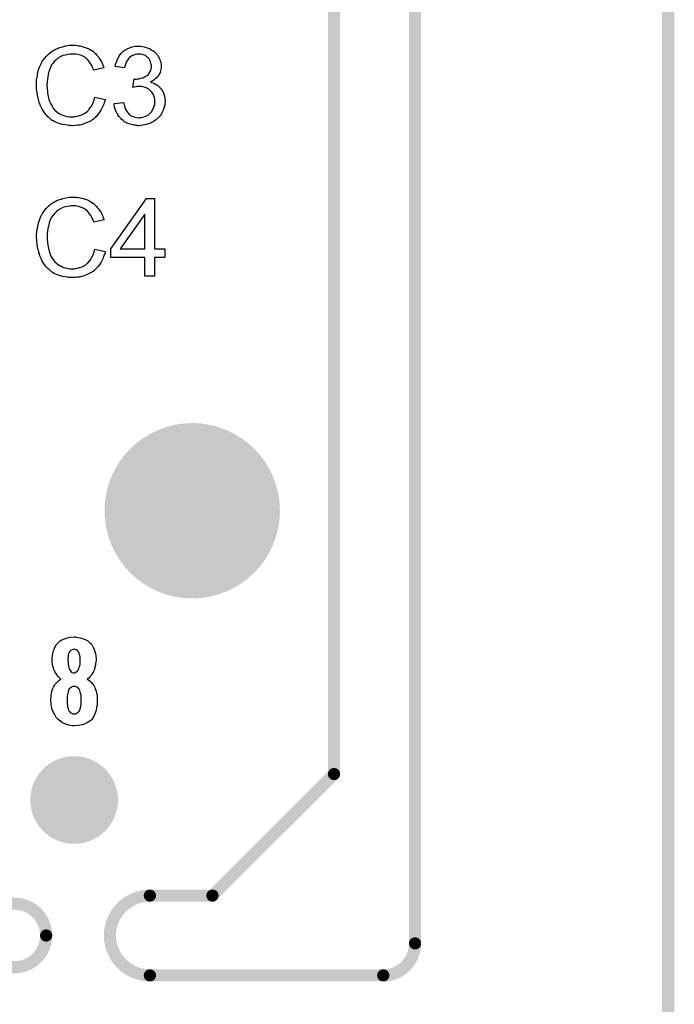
# Model space of a CAD drawing. Extents: x -0.07 to 0.95, y -0.15 to 2.1.
# Tile 14 of 16: x 0.63 to 0.95, y 0.95 to 1.43. Entities that reach past the tile are written whole.
import ezdxf

# ---------------------------------------------------------------- set-up
doc = ezdxf.new("R2010")
doc.units = 0
doc.layers.get('0').update_dxf_attribs({"linetype": 'CONTINUOUS'})
for name, color, linetype in [('gko', 6, 'CONTINUOUS'), ('gto', 2, 'CONTINUOUS'), ('gts', 1, 'CONTINUOUS')]:
    doc.layers.add(name, color=color, linetype=linetype)

# ---------------------------------------------------------------- blocks, each defined once
blk = doc.blocks.new('D12')
at = {"const_width": 0.003}
blk.add_lwpolyline([(-0.0015, 0, 1), (0.0015, 0, 1)], format="xyb", close=True, dxfattribs=at)
blk = doc.blocks.new('D46')
at = {"const_width": 0.02165}
blk.add_lwpolyline([(-0.010825, 0, 1), (0.010825, 0, 1)], format="xyb", close=True, dxfattribs=at)
blk = doc.blocks.new('D48')
at = {"const_width": 0.0433}
blk.add_lwpolyline([(-0.02165, 0, 1), (0.02165, 0, 1)], format="xyb", close=True, dxfattribs=at)

msp = doc.modelspace()

# ---------------------------------------------------------------- linework, layer by layer
at = {"layer": 'gko', "color": 6, "const_width": 0.006}
for points in [[(0.825, 0.9764), (0.825, 2.1)], [(0.785, 1.06), (0.785, 2.07)], [(0.95, -0.05), (0.95, 2.01)], [(0.725, 1), (0.785, 1.06)], [(0.6941, 1), (0.6941, 1)], [(0.6941, 1), (0.6941, 1)], [(0.6941, 1), (0.725, 1)], [(0.6429, 0.9803), (0.6429, 0.9803)], [(0.6429, 0.9803), (0.6429, 0.9803)], [(0.6941, 0.9606), (0.8093, 0.9606)], [(0.8093, 0.9606), (0.8093, 0.9606)], [(0.8093, 0.9606), (0.8093, 0.9606)]]:
    msp.add_lwpolyline(points, dxfattribs=at)
for points in [[(0.6941, 1, 1), (0.6941, 0.9606)], [(0.6429, 0.9803, 1), (0.6115, 0.9803)], [(0.6115, 0.9803, 1), (0.6429, 0.9803)], [(0.8093, 0.9606, 0.416066), (0.825, 0.9764)]]:
    msp.add_lwpolyline(points, format="xyb", dxfattribs=at)
at = {"layer": 'gto', "color": 2}
for points in [[(0.6571, 1.4198), (0.6576, 1.4198), (0.6582, 1.4197), (0.6588, 1.4196), (0.6596, 1.4195), (0.6611, 1.4191), (0.6627, 1.4186), (0.6636, 1.4183), (0.6643, 1.4179), (0.6651, 1.4174), (0.6659, 1.4169), (0.6659, 1.4169), (0.6661, 1.4168), (0.6663, 1.4167), (0.6666, 1.4164), (0.6668, 1.4161), (0.6672, 1.4157), (0.6676, 1.4153), (0.6681, 1.4148), (0.6685, 1.4143), (0.6689, 1.4136), (0.6694, 1.4129), (0.6699, 1.4122), (0.6703, 1.4114), (0.6707, 1.4105), (0.671, 1.4097), (0.6714, 1.4087), (0.6664, 1.4075), (0.6664, 1.4075), (0.6663, 1.4077), (0.6662, 1.4079), (0.6661, 1.4082), (0.666, 1.4085), (0.6658, 1.4089), (0.6654, 1.4098), (0.6648, 1.4108), (0.6642, 1.4118), (0.6633, 1.4128), (0.6624, 1.4136), (0.6623, 1.4137), (0.662, 1.4139), (0.6614, 1.4142), (0.6607, 1.4146), (0.6598, 1.4149), (0.6587, 1.4153), (0.6575, 1.4155), (0.6561, 1.4155), (0.6556, 1.4155), (0.6553, 1.4155), (0.655, 1.4155), (0.6545, 1.4154), (0.6535, 1.4153), (0.6523, 1.415), (0.6511, 1.4147), (0.6498, 1.4141), (0.6486, 1.4134), (0.6486, 1.4134), (0.6485, 1.4133), (0.6481, 1.413), (0.6476, 1.4125), (0.647, 1.4119), (0.6463, 1.411), (0.6456, 1.4101), (0.645, 1.4089), (0.6445, 1.4077), (0.6445, 1.4076), (0.6444, 1.4075), (0.6444, 1.4073), (0.6443, 1.407), (0.6442, 1.4067), (0.6441, 1.4063), (0.6439, 1.4054), (0.6437, 1.4043), (0.6435, 1.4031), (0.6434, 1.4017), (0.6433, 1.4003), (0.6433, 1.4002), (0.6433, 1.4001), (0.6433, 1.3998), (0.6433, 1.3994), (0.6434, 1.3991), (0.6434, 1.3986), (0.6434, 1.398), (0.6435, 1.3974), (0.6436, 1.3961), (0.6439, 1.3946), (0.6442, 1.3932), (0.6447, 1.3917), (0.6447, 1.3917), (0.6447, 1.3916), (0.6449, 1.3914), (0.645, 1.3911), (0.6453, 1.3905), (0.6458, 1.3897), (0.6464, 1.3888), (0.6472, 1.3878), (0.6481, 1.387), (0.6491, 1.3862), (0.6492, 1.3862), (0.6493, 1.3862), (0.6495, 1.3861), (0.6497, 1.386), (0.65, 1.3858), (0.6503, 1.3857), (0.6511, 1.3853), (0.6521, 1.385), (0.6532, 1.3847), (0.6544, 1.3845), (0.6557, 1.3845), (0.6561, 1.3845), (0.6564, 1.3845), (0.6568, 1.3845), (0.6572, 1.3846), (0.6582, 1.3848), (0.6593, 1.3851), (0.6605, 1.3855), (0.6617, 1.3861), (0.6623, 1.3865), (0.6629, 1.3869), (0.6629, 1.387), (0.663, 1.387), (0.6632, 1.3872), (0.6634, 1.3873), (0.6636, 1.3876), (0.6639, 1.388), (0.6642, 1.3883), (0.6645, 1.3887), (0.6648, 1.3892), (0.6652, 1.3898), (0.6656, 1.3903), (0.6659, 1.391), (0.6662, 1.3917), (0.6664, 1.3925), (0.6667, 1.3933), (0.6669, 1.3942), (0.672, 1.393), (0.672, 1.3929), (0.672, 1.3927), (0.6719, 1.3923), (0.6717, 1.3919), (0.6715, 1.3914), (0.6713, 1.3908), (0.671, 1.3901), (0.6707, 1.3894), (0.6699, 1.3878), (0.6689, 1.3863), (0.6683, 1.3855), (0.6677, 1.3847), (0.6671, 1.3841), (0.6663, 1.3834), (0.6662, 1.3834), (0.6661, 1.3832), (0.6658, 1.3831), (0.6656, 1.3829), (0.6651, 1.3826), (0.6647, 1.3824), (0.6641, 1.3821), (0.6634, 1.3818), (0.6627, 1.3815), (0.6619, 1.3812), (0.6611, 1.3809), (0.6602, 1.3806), (0.6593, 1.3804), (0.6583, 1.3803), (0.6572, 1.3802), (0.6561, 1.3801), (0.6555, 1.3801), (0.6551, 1.3802), (0.6546, 1.3802), (0.654, 1.3802), (0.6533, 1.3804), (0.6525, 1.3805), (0.6509, 1.3807), (0.6492, 1.3812), (0.6476, 1.3818), (0.6468, 1.3822), (0.646, 1.3826), (0.646, 1.3827), (0.6459, 1.3827), (0.6456, 1.3829), (0.6454, 1.3831), (0.6451, 1.3834), (0.6447, 1.3837), (0.6442, 1.3841), (0.6438, 1.3845), (0.6434, 1.385), (0.6429, 1.3855), (0.6419, 1.3868), (0.6409, 1.3883), (0.6401, 1.39), (0.6401, 1.39), (0.64, 1.3902), (0.6399, 1.3905), (0.6397, 1.3908), (0.6396, 1.3912), (0.6395, 1.3918), (0.6392, 1.3924), (0.6391, 1.3931), (0.6389, 1.3938), (0.6387, 1.3946), (0.6384, 1.3963), (0.6382, 1.3983), (0.6381, 1.4003), (0.6381, 1.4003), (0.6381, 1.4006), (0.6381, 1.4009), (0.6381, 1.4013), (0.6381, 1.4018), (0.6382, 1.4024), (0.6382, 1.4031), (0.6384, 1.4038), (0.6386, 1.4054), (0.639, 1.4072), (0.6396, 1.409), (0.6404, 1.4107), (0.6404, 1.4108), (0.6405, 1.4109), (0.6406, 1.4112), (0.6408, 1.4114), (0.641, 1.4118), (0.6413, 1.4123), (0.642, 1.4133), (0.643, 1.4144), (0.6441, 1.4155), (0.6454, 1.4166), (0.6468, 1.4175), (0.6469, 1.4176), (0.6471, 1.4176), (0.6473, 1.4178), (0.6476, 1.4179), (0.648, 1.4181), (0.6485, 1.4183), (0.649, 1.4185), (0.6496, 1.4187), (0.6503, 1.4189), (0.651, 1.4191), (0.6526, 1.4195), (0.6543, 1.4198), (0.6562, 1.4199), (0.6567, 1.4199), (0.6571, 1.4198)], [(0.6896, 1.4193), (0.6903, 1.4192), (0.6912, 1.419), (0.6922, 1.4188), (0.6932, 1.4184), (0.6942, 1.418), (0.6942, 1.418), (0.6943, 1.4179), (0.6946, 1.4178), (0.6951, 1.4174), (0.6957, 1.417), (0.6964, 1.4165), (0.697, 1.4159), (0.6977, 1.4152), (0.6982, 1.4143), (0.6983, 1.4142), (0.6985, 1.4139), (0.6987, 1.4134), (0.699, 1.4128), (0.6992, 1.4121), (0.6995, 1.4113), (0.6996, 1.4103), (0.6997, 1.4094), (0.6997, 1.4093), (0.6997, 1.4089), (0.6996, 1.4085), (0.6995, 1.4079), (0.6994, 1.4072), (0.6991, 1.4064), (0.6987, 1.4056), (0.6983, 1.4048), (0.6982, 1.4047), (0.6981, 1.4045), (0.6977, 1.4041), (0.6973, 1.4037), (0.6967, 1.4032), (0.6961, 1.4026), (0.6953, 1.4021), (0.6944, 1.4016), (0.6944, 1.4016), (0.6945, 1.4016), (0.6947, 1.4015), (0.6949, 1.4014), (0.6955, 1.4012), (0.6963, 1.4009), (0.6972, 1.4004), (0.6981, 1.3999), (0.6989, 1.3992), (0.6997, 1.3983), (0.6997, 1.3982), (0.7, 1.3979), (0.7003, 1.3973), (0.7006, 1.3966), (0.701, 1.3957), (0.7013, 1.3947), (0.7015, 1.3935), (0.7016, 1.3921), (0.7016, 1.3921), (0.7016, 1.3919), (0.7016, 1.3916), (0.7015, 1.3913), (0.7015, 1.3908), (0.7014, 1.3903), (0.7012, 1.3898), (0.7011, 1.3892), (0.7007, 1.3878), (0.7004, 1.3871), (0.7, 1.3865), (0.6996, 1.3857), (0.6991, 1.385), (0.6985, 1.3843), (0.6979, 1.3836), (0.6978, 1.3836), (0.6977, 1.3835), (0.6975, 1.3833), (0.6972, 1.3831), (0.6969, 1.3828), (0.6964, 1.3825), (0.6959, 1.3822), (0.6953, 1.3819), (0.6947, 1.3816), (0.694, 1.3812), (0.6932, 1.381), (0.6924, 1.3807), (0.6915, 1.3805), (0.6906, 1.3803), (0.6896, 1.3802), (0.6886, 1.3801), (0.6881, 1.3801), (0.6878, 1.3802), (0.6873, 1.3802), (0.6868, 1.3803), (0.6863, 1.3804), (0.6856, 1.3805), (0.6843, 1.3809), (0.6829, 1.3814), (0.6822, 1.3817), (0.6815, 1.3821), (0.6809, 1.3826), (0.6802, 1.3831), (0.6801, 1.3832), (0.68, 1.3833), (0.6799, 1.3835), (0.6797, 1.3837), (0.6794, 1.384), (0.6792, 1.3843), (0.6788, 1.3847), (0.6785, 1.3852), (0.6782, 1.3858), (0.6778, 1.3863), (0.6772, 1.3877), (0.6767, 1.3892), (0.6765, 1.3901), (0.6764, 1.391), (0.6811, 1.3916), (0.6811, 1.3915), (0.6812, 1.3914), (0.6813, 1.3912), (0.6813, 1.3909), (0.6814, 1.3906), (0.6815, 1.3902), (0.6818, 1.3893), (0.6821, 1.3883), (0.6826, 1.3874), (0.6832, 1.3865), (0.6839, 1.3857), (0.684, 1.3857), (0.6842, 1.3855), (0.6846, 1.3852), (0.6852, 1.3849), (0.6859, 1.3846), (0.6867, 1.3843), (0.6876, 1.3841), (0.6886, 1.384), (0.689, 1.384), (0.6892, 1.3841), (0.6898, 1.3841), (0.6906, 1.3843), (0.6915, 1.3846), (0.6924, 1.385), (0.6934, 1.3855), (0.6942, 1.3863), (0.6944, 1.3864), (0.6946, 1.3867), (0.695, 1.3872), (0.6954, 1.3879), (0.6959, 1.3887), (0.6962, 1.3897), (0.6965, 1.3908), (0.6966, 1.392), (0.6966, 1.3921), (0.6966, 1.3922), (0.6966, 1.3923), (0.6965, 1.3926), (0.6965, 1.3932), (0.6963, 1.3939), (0.6961, 1.3948), (0.6957, 1.3957), (0.6951, 1.3966), (0.6944, 1.3974), (0.6943, 1.3975), (0.694, 1.3977), (0.6936, 1.3981), (0.693, 1.3984), (0.6922, 1.3988), (0.6913, 1.3992), (0.6902, 1.3994), (0.689, 1.3995), (0.6885, 1.3995), (0.6881, 1.3994), (0.6876, 1.3994), (0.6871, 1.3993), (0.6864, 1.3992), (0.6857, 1.399), (0.6863, 1.4032), (0.6865, 1.4032), (0.6868, 1.4031), (0.6875, 1.4031), (0.6881, 1.4032), (0.6888, 1.4033), (0.6896, 1.4035), (0.6906, 1.4038), (0.6915, 1.4042), (0.6924, 1.4047), (0.6925, 1.4047), (0.6925, 1.4047), (0.6928, 1.4049), (0.6932, 1.4053), (0.6936, 1.4058), (0.6941, 1.4065), (0.6945, 1.4074), (0.6947, 1.4083), (0.6949, 1.4089), (0.6949, 1.4095), (0.6949, 1.4095), (0.6949, 1.4096), (0.6949, 1.4099), (0.6947, 1.4104), (0.6946, 1.411), (0.6944, 1.4117), (0.6941, 1.4124), (0.6937, 1.4131), (0.6931, 1.4138), (0.693, 1.4138), (0.6927, 1.414), (0.6924, 1.4143), (0.6919, 1.4147), (0.6912, 1.4149), (0.6904, 1.4152), (0.6895, 1.4154), (0.6885, 1.4155), (0.6881, 1.4155), (0.6876, 1.4154), (0.6869, 1.4153), (0.6862, 1.415), (0.6855, 1.4148), (0.6847, 1.4143), (0.684, 1.4138), (0.6839, 1.4137), (0.6837, 1.4134), (0.6834, 1.413), (0.683, 1.4125), (0.6826, 1.4118), (0.6822, 1.4109), (0.6819, 1.4098), (0.6816, 1.4086), (0.6769, 1.4094), (0.6769, 1.4095), (0.677, 1.4097), (0.677, 1.4099), (0.6771, 1.4102), (0.6772, 1.4106), (0.6774, 1.411), (0.6777, 1.4121), (0.6783, 1.4133), (0.6789, 1.4145), (0.6798, 1.4157), (0.6808, 1.4168), (0.6809, 1.4168), (0.681, 1.4169), (0.6811, 1.417), (0.6814, 1.4171), (0.6816, 1.4174), (0.682, 1.4176), (0.6824, 1.4178), (0.6829, 1.4181), (0.684, 1.4185), (0.6853, 1.419), (0.6868, 1.4193), (0.6876, 1.4194), (0.689, 1.4194), (0.6896, 1.4193)], [(0.6572, 1.3448), (0.6577, 1.3448), (0.6583, 1.3447), (0.6589, 1.3446), (0.6596, 1.3445), (0.6611, 1.3441), (0.6628, 1.3436), (0.6636, 1.3433), (0.6644, 1.3429), (0.6652, 1.3424), (0.666, 1.3419), (0.666, 1.3419), (0.6661, 1.3418), (0.6664, 1.3417), (0.6666, 1.3414), (0.6669, 1.3411), (0.6673, 1.3407), (0.6677, 1.3403), (0.6681, 1.3398), (0.6686, 1.3393), (0.669, 1.3386), (0.6695, 1.3379), (0.67, 1.3372), (0.6704, 1.3364), (0.6708, 1.3355), (0.6711, 1.3347), (0.6715, 1.3337), (0.6665, 1.3325), (0.6665, 1.3325), (0.6664, 1.3327), (0.6663, 1.3329), (0.6662, 1.3332), (0.6661, 1.3335), (0.6659, 1.3339), (0.6655, 1.3348), (0.6649, 1.3358), (0.6642, 1.3368), (0.6634, 1.3378), (0.6625, 1.3386), (0.6624, 1.3387), (0.6621, 1.3389), (0.6615, 1.3392), (0.6608, 1.3396), (0.6599, 1.3399), (0.6588, 1.3403), (0.6575, 1.3405), (0.6561, 1.3405), (0.6557, 1.3405), (0.6554, 1.3405), (0.655, 1.3405), (0.6546, 1.3404), (0.6535, 1.3403), (0.6524, 1.34), (0.6512, 1.3397), (0.6499, 1.3391), (0.6487, 1.3384), (0.6487, 1.3384), (0.6486, 1.3383), (0.6482, 1.338), (0.6477, 1.3375), (0.6471, 1.3369), (0.6464, 1.336), (0.6457, 1.3351), (0.6451, 1.3339), (0.6445, 1.3327), (0.6445, 1.3326), (0.6445, 1.3325), (0.6444, 1.3323), (0.6444, 1.332), (0.6443, 1.3317), (0.6442, 1.3313), (0.644, 1.3304), (0.6438, 1.3293), (0.6435, 1.3281), (0.6434, 1.3267), (0.6434, 1.3253), (0.6434, 1.3252), (0.6434, 1.3251), (0.6434, 1.3248), (0.6434, 1.3244), (0.6434, 1.3241), (0.6434, 1.3236), (0.6435, 1.323), (0.6435, 1.3224), (0.6437, 1.3211), (0.644, 1.3196), (0.6443, 1.3182), (0.6448, 1.3167), (0.6448, 1.3167), (0.6448, 1.3166), (0.6449, 1.3164), (0.645, 1.3161), (0.6454, 1.3155), (0.6459, 1.3147), (0.6465, 1.3138), (0.6473, 1.3128), (0.6482, 1.312), (0.6492, 1.3112), (0.6493, 1.3112), (0.6494, 1.3112), (0.6495, 1.3111), (0.6498, 1.311), (0.65, 1.3108), (0.6504, 1.3107), (0.6512, 1.3103), (0.6521, 1.31), (0.6533, 1.3097), (0.6545, 1.3095), (0.6558, 1.3095), (0.6561, 1.3095), (0.6565, 1.3095), (0.6569, 1.3095), (0.6573, 1.3096), (0.6583, 1.3098), (0.6594, 1.3101), (0.6606, 1.3105), (0.6618, 1.3111), (0.6624, 1.3115), (0.663, 1.3119), (0.663, 1.312), (0.6631, 1.312), (0.6633, 1.3122), (0.6635, 1.3123), (0.6637, 1.3126), (0.664, 1.313), (0.6643, 1.3133), (0.6646, 1.3137), (0.6649, 1.3142), (0.6653, 1.3148), (0.6656, 1.3153), (0.666, 1.316), (0.6662, 1.3167), (0.6665, 1.3175), (0.6668, 1.3183), (0.667, 1.3192), (0.6721, 1.318), (0.6721, 1.3179), (0.6721, 1.3177), (0.672, 1.3173), (0.6718, 1.3169), (0.6716, 1.3164), (0.6714, 1.3158), (0.6711, 1.3151), (0.6708, 1.3144), (0.67, 1.3128), (0.669, 1.3113), (0.6684, 1.3105), (0.6678, 1.3097), (0.6671, 1.3091), (0.6664, 1.3084), (0.6663, 1.3083), (0.6662, 1.3082), (0.6659, 1.3081), (0.6656, 1.3079), (0.6652, 1.3076), (0.6647, 1.3074), (0.6641, 1.3071), (0.6635, 1.3068), (0.6628, 1.3065), (0.662, 1.3062), (0.6612, 1.3059), (0.6603, 1.3056), (0.6594, 1.3054), (0.6584, 1.3053), (0.6573, 1.3052), (0.6562, 1.3051), (0.6556, 1.3051), (0.6551, 1.3052), (0.6546, 1.3052), (0.654, 1.3052), (0.6534, 1.3054), (0.6526, 1.3055), (0.651, 1.3057), (0.6493, 1.3062), (0.6477, 1.3068), (0.6469, 1.3072), (0.6461, 1.3076), (0.646, 1.3077), (0.6459, 1.3077), (0.6457, 1.3079), (0.6455, 1.3081), (0.6452, 1.3083), (0.6448, 1.3087), (0.6443, 1.3091), (0.6439, 1.3095), (0.6434, 1.31), (0.6429, 1.3105), (0.6419, 1.3118), (0.641, 1.3133), (0.6402, 1.315), (0.6402, 1.315), (0.6401, 1.3152), (0.64, 1.3155), (0.6398, 1.3158), (0.6397, 1.3162), (0.6396, 1.3168), (0.6393, 1.3174), (0.6392, 1.3181), (0.639, 1.3188), (0.6388, 1.3196), (0.6385, 1.3213), (0.6383, 1.3233), (0.6382, 1.3253), (0.6382, 1.3253), (0.6382, 1.3256), (0.6382, 1.3259), (0.6382, 1.3263), (0.6382, 1.3268), (0.6383, 1.3274), (0.6383, 1.3281), (0.6384, 1.3288), (0.6387, 1.3304), (0.6391, 1.3322), (0.6397, 1.334), (0.6404, 1.3357), (0.6405, 1.3358), (0.6406, 1.3359), (0.6407, 1.3362), (0.6409, 1.3364), (0.6411, 1.3368), (0.6414, 1.3373), (0.6421, 1.3383), (0.643, 1.3394), (0.6442, 1.3405), (0.6454, 1.3416), (0.6469, 1.3425), (0.647, 1.3426), (0.6472, 1.3426), (0.6474, 1.3428), (0.6477, 1.3429), (0.6481, 1.3431), (0.6485, 1.3433), (0.6491, 1.3435), (0.6497, 1.3437), (0.6504, 1.3439), (0.6511, 1.3441), (0.6526, 1.3445), (0.6544, 1.3448), (0.6563, 1.3449), (0.6568, 1.3449), (0.6572, 1.3448)], [(0.6963, 1.3193), (0.7015, 1.3193), (0.7015, 1.315), (0.6963, 1.315), (0.6963, 1.3058), (0.6916, 1.3058), (0.6916, 1.315), (0.6748, 1.315), (0.6748, 1.3193), (0.6924, 1.3442), (0.6963, 1.3442), (0.6963, 1.3193)], [(0.6916, 1.3365), (0.6795, 1.3193), (0.6916, 1.3193), (0.6916, 1.3365)], [(0.6576, 1.1276), (0.6585, 1.1275), (0.6597, 1.1273), (0.6609, 1.1269), (0.6622, 1.1264), (0.6635, 1.1257), (0.6646, 1.1247), (0.6647, 1.1246), (0.6651, 1.1242), (0.6656, 1.1236), (0.6661, 1.1227), (0.6666, 1.1215), (0.6671, 1.1201), (0.6674, 1.1185), (0.6675, 1.1167), (0.6675, 1.1165), (0.6675, 1.1161), (0.6674, 1.1154), (0.6673, 1.1146), (0.6672, 1.1137), (0.667, 1.1127), (0.6667, 1.1116), (0.6663, 1.1107), (0.6662, 1.1106), (0.6661, 1.1103), (0.6658, 1.1098), (0.6655, 1.1093), (0.6651, 1.1087), (0.6645, 1.108), (0.6639, 1.1074), (0.6631, 1.1068), (0.6632, 1.1068), (0.6636, 1.1066), (0.664, 1.1063), (0.6646, 1.1058), (0.6651, 1.1053), (0.6658, 1.1046), (0.6664, 1.1038), (0.6669, 1.1028), (0.667, 1.1028), (0.6671, 1.1023), (0.6673, 1.1018), (0.6676, 1.101), (0.6677, 1.1), (0.668, 1.0989), (0.6681, 1.0977), (0.6681, 1.0963), (0.6681, 1.0963), (0.6681, 1.0961), (0.6681, 1.0958), (0.6681, 1.0953), (0.6681, 1.0948), (0.668, 1.0943), (0.6678, 1.0929), (0.6675, 1.0914), (0.667, 1.0898), (0.6663, 1.0883), (0.6654, 1.087), (0.6652, 1.0868), (0.6649, 1.0865), (0.6642, 1.086), (0.6633, 1.0854), (0.6621, 1.0848), (0.6606, 1.0843), (0.6588, 1.0839), (0.6567, 1.0838), (0.6562, 1.0838), (0.6557, 1.0838), (0.6549, 1.0839), (0.6541, 1.0842), (0.6531, 1.0844), (0.6521, 1.0848), (0.651, 1.0853), (0.6499, 1.0861), (0.6489, 1.0869), (0.6479, 1.0879), (0.6471, 1.0892), (0.6463, 1.0907), (0.6457, 1.0924), (0.6454, 1.0944), (0.6452, 1.0967), (0.6452, 1.0968), (0.6452, 1.0968), (0.6452, 1.0973), (0.6453, 1.0979), (0.6454, 1.0988), (0.6456, 1.0998), (0.6457, 1.1008), (0.6461, 1.1019), (0.6465, 1.1029), (0.6466, 1.103), (0.6467, 1.1033), (0.647, 1.1038), (0.6474, 1.1044), (0.648, 1.1051), (0.6486, 1.1057), (0.6493, 1.1063), (0.6502, 1.1068), (0.6502, 1.1069), (0.6499, 1.1071), (0.6496, 1.1074), (0.6492, 1.1078), (0.6487, 1.1084), (0.6481, 1.1091), (0.6476, 1.1098), (0.6471, 1.1107), (0.647, 1.1108), (0.6469, 1.1111), (0.6467, 1.1116), (0.6465, 1.1123), (0.6462, 1.1132), (0.646, 1.1142), (0.6459, 1.1153), (0.6458, 1.1165), (0.6458, 1.1166), (0.6458, 1.1168), (0.6458, 1.117), (0.6459, 1.1174), (0.646, 1.1183), (0.6462, 1.1195), (0.6465, 1.1208), (0.647, 1.1222), (0.6477, 1.1236), (0.6487, 1.1247), (0.6488, 1.1249), (0.6492, 1.1252), (0.6498, 1.1257), (0.6507, 1.1262), (0.6519, 1.1267), (0.6532, 1.1272), (0.6549, 1.1276), (0.6567, 1.1277), (0.6572, 1.1277), (0.6576, 1.1276)], [(0.6567, 1.1216), (0.6565, 1.1216), (0.6562, 1.1215), (0.6558, 1.1214), (0.6555, 1.1212), (0.6551, 1.121), (0.6547, 1.1207), (0.6543, 1.1202), (0.6543, 1.1201), (0.6542, 1.1199), (0.6541, 1.1196), (0.654, 1.1193), (0.6538, 1.1187), (0.6537, 1.1181), (0.6536, 1.1173), (0.6536, 1.1165), (0.6536, 1.1164), (0.6536, 1.1163), (0.6536, 1.1159), (0.6537, 1.1155), (0.6537, 1.1144), (0.654, 1.1133), (0.6543, 1.112), (0.6549, 1.1109), (0.6552, 1.1105), (0.6557, 1.1102), (0.6562, 1.11), (0.6567, 1.1099), (0.6569, 1.1099), (0.6572, 1.11), (0.6576, 1.1103), (0.6582, 1.1108), (0.6585, 1.1111), (0.6588, 1.1115), (0.6591, 1.1121), (0.6592, 1.1127), (0.6595, 1.1134), (0.6596, 1.1143), (0.6597, 1.1153), (0.6597, 1.1165), (0.6597, 1.1166), (0.6597, 1.1169), (0.6597, 1.1173), (0.6597, 1.1178), (0.6594, 1.119), (0.6592, 1.1197), (0.659, 1.1202), (0.659, 1.1202), (0.6588, 1.1204), (0.6584, 1.1209), (0.6577, 1.1213), (0.6572, 1.1215), (0.6567, 1.1216)], [(0.6567, 1.1033), (0.6564, 1.1033), (0.6561, 1.1032), (0.6556, 1.103), (0.6552, 1.1028), (0.6547, 1.1024), (0.6542, 1.102), (0.6539, 1.1013), (0.6539, 1.1013), (0.6538, 1.101), (0.6537, 1.1006), (0.6536, 1.1), (0.6535, 1.0993), (0.6533, 1.0984), (0.6532, 1.0975), (0.6532, 1.0963), (0.6532, 1.0963), (0.6532, 1.0958), (0.6532, 1.0953), (0.6533, 1.0947), (0.6534, 1.0939), (0.6535, 1.0932), (0.6537, 1.0923), (0.6539, 1.0916), (0.6539, 1.0915), (0.6541, 1.0913), (0.6542, 1.091), (0.6546, 1.0907), (0.6549, 1.0903), (0.6554, 1.09), (0.656, 1.0898), (0.6567, 1.0898), (0.6571, 1.0898), (0.6574, 1.0898), (0.6578, 1.09), (0.6583, 1.0902), (0.6587, 1.0905), (0.6592, 1.091), (0.6595, 1.0916), (0.6595, 1.0917), (0.6596, 1.0919), (0.6597, 1.0923), (0.6599, 1.0929), (0.66, 1.0936), (0.6601, 1.0944), (0.6602, 1.0953), (0.6602, 1.0963), (0.6602, 1.0965), (0.6602, 1.0968), (0.6602, 1.0974), (0.6601, 1.0982), (0.6601, 1.0989), (0.6599, 1.0998), (0.6597, 1.1006), (0.6595, 1.1013), (0.6595, 1.1014), (0.6593, 1.1017), (0.6592, 1.1019), (0.6589, 1.1023), (0.6585, 1.1027), (0.658, 1.1029), (0.6574, 1.1032), (0.6567, 1.1033)]]:
    msp.add_lwpolyline(points, dxfattribs=at)

# ---------------------------------------------------------------- block references
at = {"layer": 'gko'}
for p in [(0.785, 1.06), (0.6941, 1), (0.6941, 1), (0.6941, 1), (0.6941, 1), (0.725, 1), (0.725, 1), (0.6429, 0.9803), (0.6429, 0.9803), (0.6429, 0.9803), (0.6429, 0.9803), (0.825, 0.9764), (0.825, 0.9764), (0.6941, 0.9606), (0.6941, 0.9606), (0.8093, 0.9606), (0.8093, 0.9606), (0.8093, 0.9606), (0.8093, 0.9606)]:
    msp.add_blockref('D12', p, dxfattribs=at)
at = {"layer": 'gts'}
for name, p in [('D48', (0.715, 1.19)), ('D46', (0.6567, 1.0472))]:
    msp.add_blockref(name, p, dxfattribs=at)

doc.saveas('drawing.dxf')
